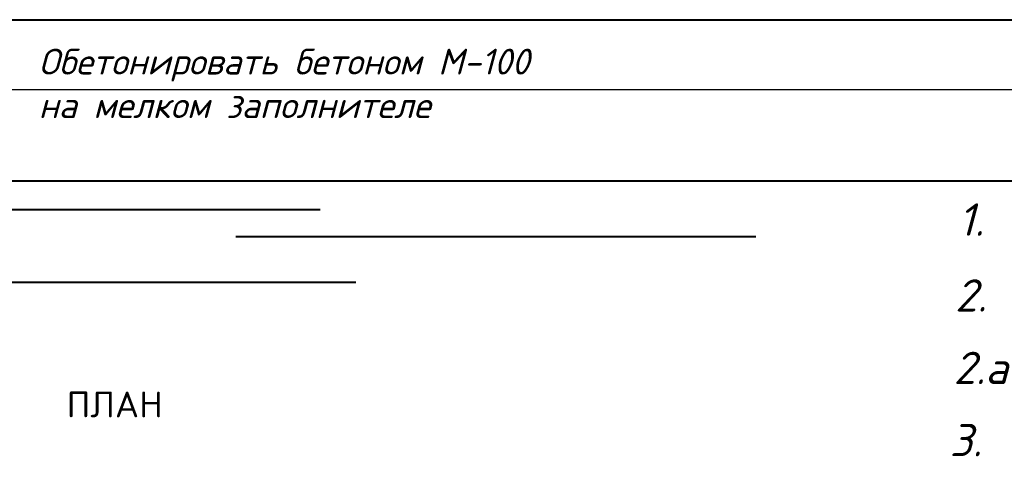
# Model space of a CAD drawing. Header units: millimetres. Extents: x -3143211 to -2549809, y 1060331 to 1341741.
# Tile 48 of 131: x -3030968 to -3016327, y 1092128 to 1098771. Entities that reach past the tile are written whole.
import ezdxf

# ---------------------------------------------------------------- set-up
doc = ezdxf.new("R2010")
doc.units = ezdxf.units.MM
doc.layers.add('PUMP', color=1, linetype='Continuous')
doc.layers.add('TEXT-RUSS', color=5, linetype='Continuous')
doc.styles.get("Standard").update_dxf_attribs({"font": 'isocpeui.ttf'})
doc.styles.add('STANDART', font='TXT.SHX', dxfattribs={"width": 0.8})

msp = doc.modelspace()

# ---------------------------------------------------------------- linework, layer by layer
at = {"lineweight": 40}
for p, q in [((-3048863.07123, 1098771.09826), (-3012660.63092, 1098771.09826)), ((-3047069.81836, 1096373.27633), (-3012646.50498, 1096373.27633)), ((-3033895.46386, 1095948.81273), (-3026500.82637, 1095948.81273)), ((-3027754.13332, 1095544.27318), (-3020019.51188, 1095544.27318)), ((-3032598.89574, 1094865.13129), (-3025969.22137, 1094865.13129))]:
    msp.add_line(p, q, dxfattribs=at)
at = {"layer": 'PUMP', "color": 188}
msp.add_line((-3031090.60108, 1097731.5601), (-3015072.83467, 1097731.5601), dxfattribs=at)

# ---------------------------------------------------------------- texts
at = {"layer": 'TEXT-RUSS', "color": 188}
for s, height, p in [('Обетонировать бетоном М-100', 384, (-3030685.83945, 1097955.35447)), ('на мелком заполнителе', 384, (-3030685.83945, 1097307.35447)), ('1.  Вытяжной колпак %%C200мм', 480, (-3017010.55803, 1095558.28157)), ('2.  Клапан избыточного давления20мм вод.ст.%%C200мм', 480, (-3017058.74635, 1094429.51712)), ('2.а Клапан избыточного давления 50 мм вод.ст.%%C200мм', 480, (-3017081.3749, 1093351.81028)), ('3.  Тройник 500 х 200мм', 480, (-3017139.31511, 1092277.53062))]:
    msp.add_text(s, height=height, dxfattribs=at).set_placement(p)
at = {"layer": 'TEXT-RUSS', "color": 188, "style": 'STANDART'}
msp.add_text('ПЛАН', height=384, dxfattribs=at).set_placement((-3030270.48793, 1092855.82243))

doc.saveas('drawing.dxf')
